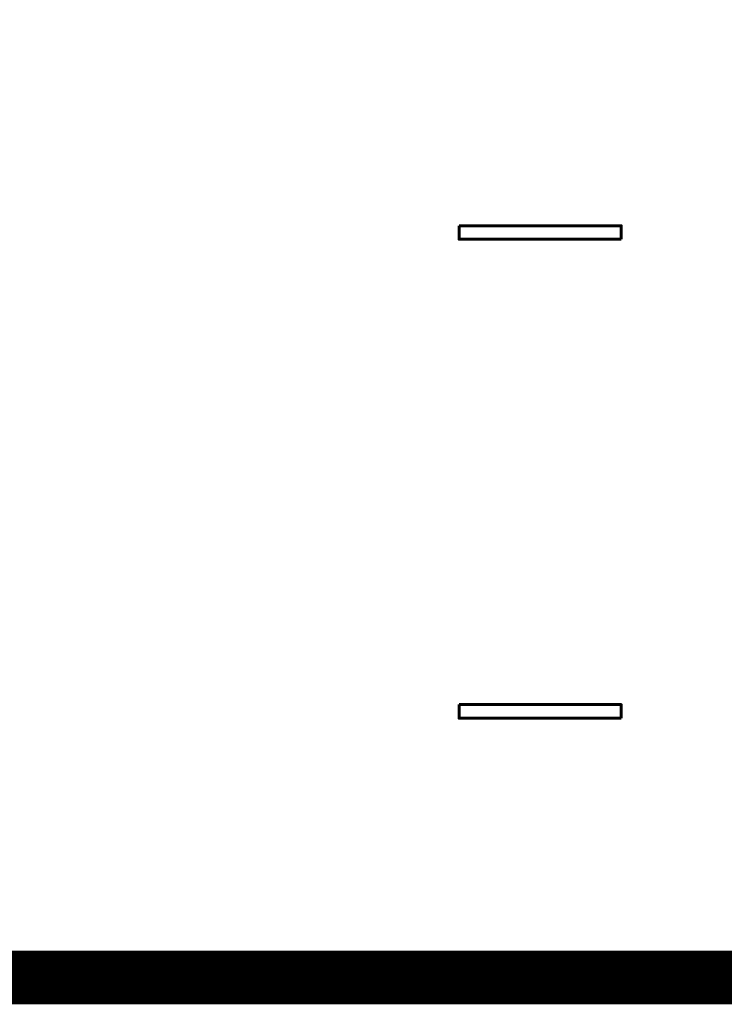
# Model space of a CAD drawing. Extents: x -2 to 113, y -136 to 16.
# Tile 51 of 256: x 59.26 to 61.96, y -136.04 to -132.26. Entities that reach past the tile are written whole.
import ezdxf
from ezdxf.enums import TextEntityAlignment as Align

# ---------------------------------------------------------------- set-up
doc = ezdxf.new("R2010")
doc.units = 0
doc.header["$MEASUREMENT"] = 0
doc.linetypes.add('SOLID', pattern=[0])
doc.layers.get('0').update_dxf_attribs({"linetype": 'SOLID'})
for name, color, linetype in [('1', 7, 'SOLID'), ('10', 7, 'SOLID'), ('11', 7, 'SOLID'), ('12', 7, 'SOLID'), ('13', 7, 'SOLID'), ('14', 7, 'SOLID'), ('15', 7, 'SOLID'), ('16', 7, 'SOLID'), ('17', 7, 'SOLID'), ('18', 7, 'SOLID'), ('19', 7, 'SOLID'), ('2', 7, 'SOLID'), ('20', 7, 'SOLID'), ('21', 7, 'SOLID'), ('22', 7, 'SOLID'), ('23', 7, 'SOLID'), ('24', 7, 'SOLID'), ('25', 7, 'SOLID'), ('26', 7, 'SOLID'), ('27', 7, 'SOLID'), ('28', 7, 'SOLID'), ('29', 7, 'SOLID'), ('3', 7, 'SOLID'), ('30', 7, 'SOLID'), ('31', 7, 'SOLID'), ('32', 7, 'SOLID'), ('33', 7, 'SOLID'), ('34', 7, 'SOLID'), ('35', 7, 'SOLID'), ('36', 7, 'SOLID'), ('37', 7, 'SOLID'), ('38', 7, 'SOLID'), ('39', 7, 'SOLID'), ('4', 7, 'SOLID'), ('40', 7, 'SOLID'), ('41', 7, 'SOLID'), ('42', 7, 'SOLID'), ('43', 7, 'SOLID'), ('44', 7, 'SOLID'), ('45', 7, 'SOLID'), ('46', 7, 'SOLID'), ('47', 7, 'SOLID'), ('48', 7, 'SOLID'), ('49', 7, 'SOLID'), ('5', 7, 'SOLID'), ('50', 7, 'SOLID'), ('51', 7, 'SOLID'), ('52', 7, 'SOLID'), ('53', 7, 'SOLID'), ('54', 7, 'SOLID'), ('55', 7, 'SOLID'), ('56', 7, 'SOLID'), ('57', 7, 'SOLID'), ('58', 7, 'SOLID'), ('59', 7, 'SOLID'), ('6', 7, 'SOLID'), ('60', 7, 'SOLID'), ('61', 7, 'SOLID'), ('62', 7, 'SOLID'), ('63', 7, 'SOLID'), ('64', 7, 'SOLID'), ('65', 7, 'SOLID'), ('66', 7, 'SOLID'), ('67', 7, 'SOLID'), ('68', 7, 'SOLID'), ('7', 7, 'SOLID'), ('8', 7, 'SOLID'), ('9', 7, 'SOLID')]:
    doc.layers.add(name, color=color, linetype=linetype)
doc.styles.add('ROMAND', font='romand', dxfattribs={"height": 1})

msp = doc.modelspace()

# ---------------------------------------------------------------- linework, layer by layer
at = {"color": 7, "linetype": 'SOLID', "const_width": 0.2059}
msp.add_lwpolyline([(-0.2175, -135.9326), (111.5472, -135.9326), (111.5472, -128.5797), (-0.2175, -128.5797), (-0.2175, -135.9326)], dxfattribs=at)
at = {"layer": '1', "color": 7, "linetype": 'SOLID', "const_width": 0.2059}
msp.add_lwpolyline([(-0.2175, -135.9326), (111.5472, -135.9326), (111.5472, -128.5797), (-0.2175, -128.5797), (-0.2175, -135.9326)], dxfattribs=at)
at = {"layer": '10', "color": 7, "linetype": 'SOLID', "const_width": 0.2059}
msp.add_lwpolyline([(-0.2175, -135.9326), (111.5472, -135.9326), (111.5472, -128.5797), (-0.2175, -128.5797), (-0.2175, -135.9326)], dxfattribs=at)
at = {"layer": '11', "color": 7, "linetype": 'SOLID', "const_width": 0.2059}
msp.add_lwpolyline([(-0.2175, -135.9326), (111.5472, -135.9326), (111.5472, -128.5797), (-0.2175, -128.5797), (-0.2175, -135.9326)], dxfattribs=at)
at = {"layer": '12', "color": 7, "linetype": 'SOLID', "const_width": 0.2059}
msp.add_lwpolyline([(-0.2175, -135.9326), (111.5472, -135.9326), (111.5472, -128.5797), (-0.2175, -128.5797), (-0.2175, -135.9326)], dxfattribs=at)
at = {"layer": '13', "color": 7, "linetype": 'SOLID', "const_width": 0.2059}
msp.add_lwpolyline([(-0.2175, -135.9326), (111.5472, -135.9326), (111.5472, -128.5797), (-0.2175, -128.5797), (-0.2175, -135.9326)], dxfattribs=at)
at = {"layer": '14', "color": 7, "linetype": 'SOLID', "const_width": 0.2059}
msp.add_lwpolyline([(-0.2175, -135.9326), (111.5472, -135.9326), (111.5472, -128.5797), (-0.2175, -128.5797), (-0.2175, -135.9326)], dxfattribs=at)
at = {"layer": '15', "color": 7, "linetype": 'SOLID', "const_width": 0.2059}
msp.add_lwpolyline([(-0.2175, -135.9326), (111.5472, -135.9326), (111.5472, -128.5797), (-0.2175, -128.5797), (-0.2175, -135.9326)], dxfattribs=at)
at = {"layer": '16', "color": 7, "linetype": 'SOLID', "const_width": 0.2059}
msp.add_lwpolyline([(-0.2175, -135.9326), (111.5472, -135.9326), (111.5472, -128.5797), (-0.2175, -128.5797), (-0.2175, -135.9326)], dxfattribs=at)
at = {"layer": '17', "color": 7, "linetype": 'SOLID', "const_width": 0.2059}
msp.add_lwpolyline([(-0.2175, -135.9326), (111.5472, -135.9326), (111.5472, -128.5797), (-0.2175, -128.5797), (-0.2175, -135.9326)], dxfattribs=at)
at = {"layer": '18', "color": 7, "linetype": 'SOLID', "const_width": 0.2059}
msp.add_lwpolyline([(-0.2175, -135.9326), (111.5472, -135.9326), (111.5472, -128.5797), (-0.2175, -128.5797), (-0.2175, -135.9326)], dxfattribs=at)
at = {"layer": '19', "color": 7, "linetype": 'SOLID', "const_width": 0.2059}
msp.add_lwpolyline([(-0.2175, -135.9326), (111.5472, -135.9326), (111.5472, -128.5797), (-0.2175, -128.5797), (-0.2175, -135.9326)], dxfattribs=at)
at = {"layer": '2', "color": 7, "linetype": 'SOLID', "const_width": 0.2059}
msp.add_lwpolyline([(-0.2175, -135.9326), (111.5472, -135.9326), (111.5472, -128.5797), (-0.2175, -128.5797), (-0.2175, -135.9326)], dxfattribs=at)
at = {"layer": '20', "color": 7, "linetype": 'SOLID', "const_width": 0.2059}
msp.add_lwpolyline([(-0.2175, -135.9326), (111.5472, -135.9326), (111.5472, -128.5797), (-0.2175, -128.5797), (-0.2175, -135.9326)], dxfattribs=at)
at = {"layer": '21', "color": 7, "linetype": 'SOLID', "const_width": 0.2059}
msp.add_lwpolyline([(-0.2175, -135.9326), (111.5472, -135.9326), (111.5472, -128.5797), (-0.2175, -128.5797), (-0.2175, -135.9326)], dxfattribs=at)
at = {"layer": '22', "color": 7, "linetype": 'SOLID', "const_width": 0.2059}
msp.add_lwpolyline([(-0.2175, -135.9326), (111.5472, -135.9326), (111.5472, -128.5797), (-0.2175, -128.5797), (-0.2175, -135.9326)], dxfattribs=at)
at = {"layer": '23', "color": 7, "linetype": 'SOLID', "const_width": 0.2059}
msp.add_lwpolyline([(-0.2175, -135.9326), (111.5472, -135.9326), (111.5472, -128.5797), (-0.2175, -128.5797), (-0.2175, -135.9326)], dxfattribs=at)
at = {"layer": '24', "color": 7, "linetype": 'SOLID', "const_width": 0.2059}
msp.add_lwpolyline([(-0.2175, -135.9326), (111.5472, -135.9326), (111.5472, -128.5797), (-0.2175, -128.5797), (-0.2175, -135.9326)], dxfattribs=at)
at = {"layer": '25', "color": 7, "linetype": 'SOLID', "const_width": 0.2059}
msp.add_lwpolyline([(-0.2175, -135.9326), (111.5472, -135.9326), (111.5472, -128.5797), (-0.2175, -128.5797), (-0.2175, -135.9326)], dxfattribs=at)
at = {"layer": '26', "color": 7, "linetype": 'SOLID', "const_width": 0.2059}
msp.add_lwpolyline([(-0.2175, -135.9326), (111.5472, -135.9326), (111.5472, -128.5797), (-0.2175, -128.5797), (-0.2175, -135.9326)], dxfattribs=at)
at = {"layer": '27', "color": 7, "linetype": 'SOLID', "const_width": 0.2059}
msp.add_lwpolyline([(-0.2175, -135.9326), (111.5472, -135.9326), (111.5472, -128.5797), (-0.2175, -128.5797), (-0.2175, -135.9326)], dxfattribs=at)
at = {"layer": '28', "color": 7, "linetype": 'SOLID', "const_width": 0.2059}
msp.add_lwpolyline([(-0.2175, -135.9326), (111.5472, -135.9326), (111.5472, -128.5797), (-0.2175, -128.5797), (-0.2175, -135.9326)], dxfattribs=at)
at = {"layer": '29', "color": 7, "linetype": 'SOLID', "const_width": 0.2059}
msp.add_lwpolyline([(-0.2175, -135.9326), (111.5472, -135.9326), (111.5472, -128.5797), (-0.2175, -128.5797), (-0.2175, -135.9326)], dxfattribs=at)
at = {"layer": '3', "color": 7, "linetype": 'SOLID', "const_width": 0.2059}
msp.add_lwpolyline([(-0.2175, -135.9326), (111.5472, -135.9326), (111.5472, -128.5797), (-0.2175, -128.5797), (-0.2175, -135.9326)], dxfattribs=at)
at = {"layer": '30', "color": 7, "linetype": 'SOLID', "const_width": 0.2059}
msp.add_lwpolyline([(-0.2175, -135.9326), (111.5472, -135.9326), (111.5472, -128.5797), (-0.2175, -128.5797), (-0.2175, -135.9326)], dxfattribs=at)
at = {"layer": '31', "color": 7, "linetype": 'SOLID', "const_width": 0.2059}
msp.add_lwpolyline([(-0.2175, -135.9326), (111.5472, -135.9326), (111.5472, -128.5797), (-0.2175, -128.5797), (-0.2175, -135.9326)], dxfattribs=at)
at = {"layer": '32', "color": 7, "linetype": 'SOLID', "const_width": 0.2059}
msp.add_lwpolyline([(-0.2175, -135.9326), (111.5472, -135.9326), (111.5472, -128.5797), (-0.2175, -128.5797), (-0.2175, -135.9326)], dxfattribs=at)
at = {"layer": '33', "color": 7, "linetype": 'SOLID', "const_width": 0.2059}
msp.add_lwpolyline([(-0.2175, -135.9326), (111.5472, -135.9326), (111.5472, -128.5797), (-0.2175, -128.5797), (-0.2175, -135.9326)], dxfattribs=at)
at = {"layer": '34', "color": 7, "linetype": 'SOLID', "const_width": 0.2059}
msp.add_lwpolyline([(-0.2175, -135.9326), (111.5472, -135.9326), (111.5472, -128.5797), (-0.2175, -128.5797), (-0.2175, -135.9326)], dxfattribs=at)
at = {"layer": '35', "color": 7, "linetype": 'SOLID', "const_width": 0.2059}
msp.add_lwpolyline([(-0.2175, -135.9326), (111.5472, -135.9326), (111.5472, -128.5797), (-0.2175, -128.5797), (-0.2175, -135.9326)], dxfattribs=at)
at = {"layer": '36', "color": 7, "linetype": 'SOLID', "const_width": 0.2059}
msp.add_lwpolyline([(-0.2175, -135.9326), (111.5472, -135.9326), (111.5472, -128.5797), (-0.2175, -128.5797), (-0.2175, -135.9326)], dxfattribs=at)
at = {"layer": '37', "color": 7, "linetype": 'SOLID', "const_width": 0.2059}
msp.add_lwpolyline([(-0.2175, -135.9326), (111.5472, -135.9326), (111.5472, -128.5797), (-0.2175, -128.5797), (-0.2175, -135.9326)], dxfattribs=at)
at = {"layer": '38', "color": 7, "linetype": 'SOLID', "const_width": 0.2059}
msp.add_lwpolyline([(-0.2175, -135.9326), (111.5472, -135.9326), (111.5472, -128.5797), (-0.2175, -128.5797), (-0.2175, -135.9326)], dxfattribs=at)
at = {"layer": '39', "color": 7, "linetype": 'SOLID', "const_width": 0.2059}
msp.add_lwpolyline([(-0.2175, -135.9326), (111.5472, -135.9326), (111.5472, -128.5797), (-0.2175, -128.5797), (-0.2175, -135.9326)], dxfattribs=at)
at = {"layer": '4', "color": 7, "linetype": 'SOLID', "const_width": 0.2059}
msp.add_lwpolyline([(-0.2175, -135.9326), (111.5472, -135.9326), (111.5472, -128.5797), (-0.2175, -128.5797), (-0.2175, -135.9326)], dxfattribs=at)
at = {"layer": '40', "color": 7, "linetype": 'SOLID', "const_width": 0.2059}
msp.add_lwpolyline([(-0.2175, -135.9326), (111.5472, -135.9326), (111.5472, -128.5797), (-0.2175, -128.5797), (-0.2175, -135.9326)], dxfattribs=at)
at = {"layer": '41', "color": 7, "linetype": 'SOLID', "const_width": 0.2059}
msp.add_lwpolyline([(-0.2175, -135.9326), (111.5472, -135.9326), (111.5472, -128.5797), (-0.2175, -128.5797), (-0.2175, -135.9326)], dxfattribs=at)
at = {"layer": '42', "color": 7, "linetype": 'SOLID', "const_width": 0.2059}
msp.add_lwpolyline([(-0.2175, -135.9326), (111.5472, -135.9326), (111.5472, -128.5797), (-0.2175, -128.5797), (-0.2175, -135.9326)], dxfattribs=at)
at = {"layer": '43', "color": 7, "linetype": 'SOLID', "const_width": 0.2059}
msp.add_lwpolyline([(-0.2175, -135.9326), (111.5472, -135.9326), (111.5472, -128.5797), (-0.2175, -128.5797), (-0.2175, -135.9326)], dxfattribs=at)
at = {"layer": '44', "color": 7, "linetype": 'SOLID', "const_width": 0.2059}
msp.add_lwpolyline([(-0.2175, -135.9326), (111.5472, -135.9326), (111.5472, -128.5797), (-0.2175, -128.5797), (-0.2175, -135.9326)], dxfattribs=at)
at = {"layer": '45', "color": 7, "linetype": 'SOLID', "const_width": 0.2059}
msp.add_lwpolyline([(-0.2175, -135.9326), (111.5472, -135.9326), (111.5472, -128.5797), (-0.2175, -128.5797), (-0.2175, -135.9326)], dxfattribs=at)
at = {"layer": '46', "color": 7, "linetype": 'SOLID', "const_width": 0.2059}
msp.add_lwpolyline([(-0.2175, -135.9326), (111.5472, -135.9326), (111.5472, -128.5797), (-0.2175, -128.5797), (-0.2175, -135.9326)], dxfattribs=at)
at = {"layer": '47', "color": 7, "linetype": 'SOLID', "const_width": 0.2059}
msp.add_lwpolyline([(-0.2175, -135.9326), (111.5472, -135.9326), (111.5472, -128.5797), (-0.2175, -128.5797), (-0.2175, -135.9326)], dxfattribs=at)
at = {"layer": '48', "color": 7, "linetype": 'SOLID', "const_width": 0.2059}
msp.add_lwpolyline([(-0.2175, -135.9326), (111.5472, -135.9326), (111.5472, -128.5797), (-0.2175, -128.5797), (-0.2175, -135.9326)], dxfattribs=at)
at = {"layer": '49', "color": 7, "linetype": 'SOLID', "const_width": 0.2059}
msp.add_lwpolyline([(-0.2175, -135.9326), (111.5472, -135.9326), (111.5472, -128.5797), (-0.2175, -128.5797), (-0.2175, -135.9326)], dxfattribs=at)
at = {"layer": '5', "color": 7, "linetype": 'SOLID', "const_width": 0.2059}
msp.add_lwpolyline([(-0.2175, -135.9326), (111.5472, -135.9326), (111.5472, -128.5797), (-0.2175, -128.5797), (-0.2175, -135.9326)], dxfattribs=at)
at = {"layer": '50', "color": 7, "linetype": 'SOLID', "const_width": 0.2059}
msp.add_lwpolyline([(-0.2175, -135.9326), (111.5472, -135.9326), (111.5472, -128.5797), (-0.2175, -128.5797), (-0.2175, -135.9326)], dxfattribs=at)
at = {"layer": '51', "color": 7, "linetype": 'SOLID', "const_width": 0.2059}
msp.add_lwpolyline([(-0.2175, -135.9326), (111.5472, -135.9326), (111.5472, -128.5797), (-0.2175, -128.5797), (-0.2175, -135.9326)], dxfattribs=at)
at = {"layer": '52', "color": 7, "linetype": 'SOLID', "const_width": 0.2059}
msp.add_lwpolyline([(-0.2175, -135.9326), (111.5472, -135.9326), (111.5472, -128.5797), (-0.2175, -128.5797), (-0.2175, -135.9326)], dxfattribs=at)
at = {"layer": '53', "color": 7, "linetype": 'SOLID', "const_width": 0.2059}
msp.add_lwpolyline([(-0.2175, -135.9326), (111.5472, -135.9326), (111.5472, -128.5797), (-0.2175, -128.5797), (-0.2175, -135.9326)], dxfattribs=at)
at = {"layer": '54', "color": 7, "linetype": 'SOLID', "const_width": 0.2059}
msp.add_lwpolyline([(-0.2175, -135.9326), (111.5472, -135.9326), (111.5472, -128.5797), (-0.2175, -128.5797), (-0.2175, -135.9326)], dxfattribs=at)
at = {"layer": '55', "color": 7, "linetype": 'SOLID', "const_width": 0.2059}
msp.add_lwpolyline([(-0.2175, -135.9326), (111.5472, -135.9326), (111.5472, -128.5797), (-0.2175, -128.5797), (-0.2175, -135.9326)], dxfattribs=at)
at = {"layer": '56', "color": 7, "linetype": 'SOLID', "const_width": 0.2059}
msp.add_lwpolyline([(-0.2175, -135.9326), (111.5472, -135.9326), (111.5472, -128.5797), (-0.2175, -128.5797), (-0.2175, -135.9326)], dxfattribs=at)
at = {"layer": '57', "color": 7, "linetype": 'SOLID', "const_width": 0.2059}
msp.add_lwpolyline([(-0.2175, -135.9326), (111.5472, -135.9326), (111.5472, -128.5797), (-0.2175, -128.5797), (-0.2175, -135.9326)], dxfattribs=at)
at = {"layer": '58', "color": 7, "linetype": 'SOLID', "const_width": 0.2059}
msp.add_lwpolyline([(-0.2175, -135.9326), (111.5472, -135.9326), (111.5472, -128.5797), (-0.2175, -128.5797), (-0.2175, -135.9326)], dxfattribs=at)
at = {"layer": '59', "color": 7, "linetype": 'SOLID', "const_width": 0.2059}
msp.add_lwpolyline([(-0.2175, -135.9326), (111.5472, -135.9326), (111.5472, -128.5797), (-0.2175, -128.5797), (-0.2175, -135.9326)], dxfattribs=at)
at = {"layer": '6', "color": 7, "linetype": 'SOLID', "const_width": 0.2059}
msp.add_lwpolyline([(-0.2175, -135.9326), (111.5472, -135.9326), (111.5472, -128.5797), (-0.2175, -128.5797), (-0.2175, -135.9326)], dxfattribs=at)
at = {"layer": '60', "color": 7, "linetype": 'SOLID', "const_width": 0.2059}
msp.add_lwpolyline([(-0.2175, -135.9326), (111.5472, -135.9326), (111.5472, -128.5797), (-0.2175, -128.5797), (-0.2175, -135.9326)], dxfattribs=at)
at = {"layer": '61', "color": 7, "linetype": 'SOLID', "const_width": 0.2059}
msp.add_lwpolyline([(-0.2175, -135.9326), (111.5472, -135.9326), (111.5472, -128.5797), (-0.2175, -128.5797), (-0.2175, -135.9326)], dxfattribs=at)
at = {"layer": '62', "color": 7, "linetype": 'SOLID', "const_width": 0.2059}
msp.add_lwpolyline([(-0.2175, -135.9326), (111.5472, -135.9326), (111.5472, -128.5797), (-0.2175, -128.5797), (-0.2175, -135.9326)], dxfattribs=at)
at = {"layer": '63', "color": 7, "linetype": 'SOLID', "const_width": 0.2059}
msp.add_lwpolyline([(-0.2175, -135.9326), (111.5472, -135.9326), (111.5472, -128.5797), (-0.2175, -128.5797), (-0.2175, -135.9326)], dxfattribs=at)
at = {"layer": '64', "color": 7, "linetype": 'SOLID', "const_width": 0.2059}
msp.add_lwpolyline([(-0.2175, -135.9326), (111.5472, -135.9326), (111.5472, -128.5797), (-0.2175, -128.5797), (-0.2175, -135.9326)], dxfattribs=at)
at = {"layer": '65', "color": 7, "linetype": 'SOLID', "const_width": 0.2059}
msp.add_lwpolyline([(-0.2175, -135.9326), (111.5472, -135.9326), (111.5472, -128.5797), (-0.2175, -128.5797), (-0.2175, -135.9326)], dxfattribs=at)
at = {"layer": '66', "color": 7, "linetype": 'SOLID', "const_width": 0.2059}
msp.add_lwpolyline([(-0.2175, -135.9326), (111.5472, -135.9326), (111.5472, -128.5797), (-0.2175, -128.5797), (-0.2175, -135.9326)], dxfattribs=at)
at = {"layer": '67', "color": 7, "linetype": 'SOLID', "const_width": 0.2059}
msp.add_lwpolyline([(-0.2175, -135.9326), (111.5472, -135.9326), (111.5472, -128.5797), (-0.2175, -128.5797), (-0.2175, -135.9326)], dxfattribs=at)
at = {"layer": '68', "color": 7, "linetype": 'SOLID', "const_width": 0.2059}
msp.add_lwpolyline([(-0.2175, -135.9326), (111.5472, -135.9326), (111.5472, -128.5797), (-0.2175, -128.5797), (-0.2175, -135.9326)], dxfattribs=at)
at = {"layer": '7', "color": 7, "linetype": 'SOLID', "const_width": 0.2059}
msp.add_lwpolyline([(-0.2175, -135.9326), (111.5472, -135.9326), (111.5472, -128.5797), (-0.2175, -128.5797), (-0.2175, -135.9326)], dxfattribs=at)
at = {"layer": '8', "color": 7, "linetype": 'SOLID', "const_width": 0.2059}
msp.add_lwpolyline([(-0.2175, -135.9326), (111.5472, -135.9326), (111.5472, -128.5797), (-0.2175, -128.5797), (-0.2175, -135.9326)], dxfattribs=at)
at = {"layer": '9', "color": 7, "linetype": 'SOLID', "const_width": 0.2059}
msp.add_lwpolyline([(-0.2175, -135.9326), (111.5472, -135.9326), (111.5472, -128.5797), (-0.2175, -128.5797), (-0.2175, -135.9326)], dxfattribs=at)

# ---------------------------------------------------------------- texts
at = {"color": 7, "style": 'ROMAND', "width": 0.78}
for p in [(61.2531, -133.0209), (61.2531, -134.8591)]:
    msp.add_text('-', height=1.0941, dxfattribs=at).set_placement(p, align=Align.MIDDLE_CENTER)
at = {"layer": '1', "color": 7, "style": 'ROMAND', "width": 0.78}
for p in [(61.2531, -133.0209), (61.2531, -134.8591)]:
    msp.add_text('-', height=1.0941, dxfattribs=at).set_placement(p, align=Align.MIDDLE_CENTER)
at = {"layer": '10', "color": 7, "style": 'ROMAND', "width": 0.78}
for p in [(61.2531, -133.0209), (61.2531, -134.8591)]:
    msp.add_text('-', height=1.0941, dxfattribs=at).set_placement(p, align=Align.MIDDLE_CENTER)
at = {"layer": '11', "color": 7, "style": 'ROMAND', "width": 0.78}
for p in [(61.2531, -133.0209), (61.2531, -134.8591)]:
    msp.add_text('-', height=1.0941, dxfattribs=at).set_placement(p, align=Align.MIDDLE_CENTER)
at = {"layer": '12', "color": 7, "style": 'ROMAND', "width": 0.78}
for p in [(61.2531, -133.0209), (61.2531, -134.8591)]:
    msp.add_text('-', height=1.0941, dxfattribs=at).set_placement(p, align=Align.MIDDLE_CENTER)
at = {"layer": '13', "color": 7, "style": 'ROMAND', "width": 0.78}
for p in [(61.2531, -133.0209), (61.2531, -134.8591)]:
    msp.add_text('-', height=1.0941, dxfattribs=at).set_placement(p, align=Align.MIDDLE_CENTER)
at = {"layer": '14', "color": 7, "style": 'ROMAND', "width": 0.78}
for p in [(61.2531, -133.0209), (61.2531, -134.8591)]:
    msp.add_text('-', height=1.0941, dxfattribs=at).set_placement(p, align=Align.MIDDLE_CENTER)
at = {"layer": '15', "color": 7, "style": 'ROMAND', "width": 0.78}
for p in [(61.2531, -133.0209), (61.2531, -134.8591)]:
    msp.add_text('-', height=1.0941, dxfattribs=at).set_placement(p, align=Align.MIDDLE_CENTER)
at = {"layer": '16', "color": 7, "style": 'ROMAND', "width": 0.78}
for p in [(61.2531, -133.0209), (61.2531, -134.8591)]:
    msp.add_text('-', height=1.0941, dxfattribs=at).set_placement(p, align=Align.MIDDLE_CENTER)
at = {"layer": '17', "color": 7, "style": 'ROMAND', "width": 0.78}
for p in [(61.2531, -133.0209), (61.2531, -134.8591)]:
    msp.add_text('-', height=1.0941, dxfattribs=at).set_placement(p, align=Align.MIDDLE_CENTER)
at = {"layer": '18', "color": 7, "style": 'ROMAND', "width": 0.78}
for p in [(61.2531, -133.0209), (61.2531, -134.8591)]:
    msp.add_text('-', height=1.0941, dxfattribs=at).set_placement(p, align=Align.MIDDLE_CENTER)
at = {"layer": '19', "color": 7, "style": 'ROMAND', "width": 0.78}
for p in [(61.2531, -133.0209), (61.2531, -134.8591)]:
    msp.add_text('-', height=1.0941, dxfattribs=at).set_placement(p, align=Align.MIDDLE_CENTER)
at = {"layer": '2', "color": 7, "style": 'ROMAND', "width": 0.78}
for p in [(61.2531, -133.0209), (61.2531, -134.8591)]:
    msp.add_text('-', height=1.0941, dxfattribs=at).set_placement(p, align=Align.MIDDLE_CENTER)
at = {"layer": '20', "color": 7, "style": 'ROMAND', "width": 0.78}
for p in [(61.2531, -133.0209), (61.2531, -134.8591)]:
    msp.add_text('-', height=1.0941, dxfattribs=at).set_placement(p, align=Align.MIDDLE_CENTER)
at = {"layer": '21', "color": 7, "style": 'ROMAND', "width": 0.78}
for p in [(61.2531, -133.0209), (61.2531, -134.8591)]:
    msp.add_text('-', height=1.0941, dxfattribs=at).set_placement(p, align=Align.MIDDLE_CENTER)
at = {"layer": '22', "color": 7, "style": 'ROMAND', "width": 0.78}
for p in [(61.2531, -133.0209), (61.2531, -134.8591)]:
    msp.add_text('-', height=1.0941, dxfattribs=at).set_placement(p, align=Align.MIDDLE_CENTER)
at = {"layer": '23', "color": 7, "style": 'ROMAND', "width": 0.78}
for p in [(61.2531, -133.0209), (61.2531, -134.8591)]:
    msp.add_text('-', height=1.0941, dxfattribs=at).set_placement(p, align=Align.MIDDLE_CENTER)
at = {"layer": '24', "color": 7, "style": 'ROMAND', "width": 0.78}
for p in [(61.2531, -133.0209), (61.2531, -134.8591)]:
    msp.add_text('-', height=1.0941, dxfattribs=at).set_placement(p, align=Align.MIDDLE_CENTER)
at = {"layer": '25', "color": 7, "style": 'ROMAND', "width": 0.78}
for p in [(61.2531, -133.0209), (61.2531, -134.8591)]:
    msp.add_text('-', height=1.0941, dxfattribs=at).set_placement(p, align=Align.MIDDLE_CENTER)
at = {"layer": '26', "color": 7, "style": 'ROMAND', "width": 0.78}
for p in [(61.2531, -133.0209), (61.2531, -134.8591)]:
    msp.add_text('-', height=1.0941, dxfattribs=at).set_placement(p, align=Align.MIDDLE_CENTER)
at = {"layer": '27', "color": 7, "style": 'ROMAND', "width": 0.78}
for p in [(61.2531, -133.0209), (61.2531, -134.8591)]:
    msp.add_text('-', height=1.0941, dxfattribs=at).set_placement(p, align=Align.MIDDLE_CENTER)
at = {"layer": '28', "color": 7, "style": 'ROMAND', "width": 0.78}
for p in [(61.2531, -133.0209), (61.2531, -134.8591)]:
    msp.add_text('-', height=1.0941, dxfattribs=at).set_placement(p, align=Align.MIDDLE_CENTER)
at = {"layer": '29', "color": 7, "style": 'ROMAND', "width": 0.78}
for p in [(61.2531, -133.0209), (61.2531, -134.8591)]:
    msp.add_text('-', height=1.0941, dxfattribs=at).set_placement(p, align=Align.MIDDLE_CENTER)
at = {"layer": '3', "color": 7, "style": 'ROMAND', "width": 0.78}
for p in [(61.2531, -133.0209), (61.2531, -134.8591)]:
    msp.add_text('-', height=1.0941, dxfattribs=at).set_placement(p, align=Align.MIDDLE_CENTER)
at = {"layer": '30', "color": 7, "style": 'ROMAND', "width": 0.78}
for p in [(61.2531, -133.0209), (61.2531, -134.8591)]:
    msp.add_text('-', height=1.0941, dxfattribs=at).set_placement(p, align=Align.MIDDLE_CENTER)
at = {"layer": '31', "color": 7, "style": 'ROMAND', "width": 0.78}
for p in [(61.2531, -133.0209), (61.2531, -134.8591)]:
    msp.add_text('-', height=1.0941, dxfattribs=at).set_placement(p, align=Align.MIDDLE_CENTER)
at = {"layer": '32', "color": 7, "style": 'ROMAND', "width": 0.78}
for p in [(61.2531, -133.0209), (61.2531, -134.8591)]:
    msp.add_text('-', height=1.0941, dxfattribs=at).set_placement(p, align=Align.MIDDLE_CENTER)
at = {"layer": '33', "color": 7, "style": 'ROMAND', "width": 0.78}
for p in [(61.2531, -133.0209), (61.2531, -134.8591)]:
    msp.add_text('-', height=1.0941, dxfattribs=at).set_placement(p, align=Align.MIDDLE_CENTER)
at = {"layer": '34', "color": 7, "style": 'ROMAND', "width": 0.78}
for p in [(61.2531, -133.0209), (61.2531, -134.8591)]:
    msp.add_text('-', height=1.0941, dxfattribs=at).set_placement(p, align=Align.MIDDLE_CENTER)
at = {"layer": '35', "color": 7, "style": 'ROMAND', "width": 0.78}
for p in [(61.2531, -133.0209), (61.2531, -134.8591)]:
    msp.add_text('-', height=1.0941, dxfattribs=at).set_placement(p, align=Align.MIDDLE_CENTER)
at = {"layer": '36', "color": 7, "style": 'ROMAND', "width": 0.78}
for p in [(61.2531, -133.0209), (61.2531, -134.8591)]:
    msp.add_text('-', height=1.0941, dxfattribs=at).set_placement(p, align=Align.MIDDLE_CENTER)
at = {"layer": '37', "color": 7, "style": 'ROMAND', "width": 0.78}
for p in [(61.2531, -133.0209), (61.2531, -134.8591)]:
    msp.add_text('-', height=1.0941, dxfattribs=at).set_placement(p, align=Align.MIDDLE_CENTER)
at = {"layer": '38', "color": 7, "style": 'ROMAND', "width": 0.78}
for p in [(61.2531, -133.0209), (61.2531, -134.8591)]:
    msp.add_text('-', height=1.0941, dxfattribs=at).set_placement(p, align=Align.MIDDLE_CENTER)
at = {"layer": '39', "color": 7, "style": 'ROMAND', "width": 0.78}
for p in [(61.2531, -133.0209), (61.2531, -134.8591)]:
    msp.add_text('-', height=1.0941, dxfattribs=at).set_placement(p, align=Align.MIDDLE_CENTER)
at = {"layer": '4', "color": 7, "style": 'ROMAND', "width": 0.78}
for p in [(61.2531, -133.0209), (61.2531, -134.8591)]:
    msp.add_text('-', height=1.0941, dxfattribs=at).set_placement(p, align=Align.MIDDLE_CENTER)
at = {"layer": '40', "color": 7, "style": 'ROMAND', "width": 0.78}
for p in [(61.2531, -133.0209), (61.2531, -134.8591)]:
    msp.add_text('-', height=1.0941, dxfattribs=at).set_placement(p, align=Align.MIDDLE_CENTER)
at = {"layer": '41', "color": 7, "style": 'ROMAND', "width": 0.78}
for p in [(61.2531, -133.0209), (61.2531, -134.8591)]:
    msp.add_text('-', height=1.0941, dxfattribs=at).set_placement(p, align=Align.MIDDLE_CENTER)
at = {"layer": '42', "color": 7, "style": 'ROMAND', "width": 0.78}
for p in [(61.2531, -133.0209), (61.2531, -134.8591)]:
    msp.add_text('-', height=1.0941, dxfattribs=at).set_placement(p, align=Align.MIDDLE_CENTER)
at = {"layer": '43', "color": 7, "style": 'ROMAND', "width": 0.78}
for p in [(61.2531, -133.0209), (61.2531, -134.8591)]:
    msp.add_text('-', height=1.0941, dxfattribs=at).set_placement(p, align=Align.MIDDLE_CENTER)
at = {"layer": '44', "color": 7, "style": 'ROMAND', "width": 0.78}
for p in [(61.2531, -133.0209), (61.2531, -134.8591)]:
    msp.add_text('-', height=1.0941, dxfattribs=at).set_placement(p, align=Align.MIDDLE_CENTER)
at = {"layer": '45', "color": 7, "style": 'ROMAND', "width": 0.78}
for p in [(61.2531, -133.0209), (61.2531, -134.8591)]:
    msp.add_text('-', height=1.0941, dxfattribs=at).set_placement(p, align=Align.MIDDLE_CENTER)
at = {"layer": '46', "color": 7, "style": 'ROMAND', "width": 0.78}
for p in [(61.2531, -133.0209), (61.2531, -134.8591)]:
    msp.add_text('-', height=1.0941, dxfattribs=at).set_placement(p, align=Align.MIDDLE_CENTER)
at = {"layer": '47', "color": 7, "style": 'ROMAND', "width": 0.78}
for p in [(61.2531, -133.0209), (61.2531, -134.8591)]:
    msp.add_text('-', height=1.0941, dxfattribs=at).set_placement(p, align=Align.MIDDLE_CENTER)
at = {"layer": '48', "color": 7, "style": 'ROMAND', "width": 0.78}
for p in [(61.2531, -133.0209), (61.2531, -134.8591)]:
    msp.add_text('-', height=1.0941, dxfattribs=at).set_placement(p, align=Align.MIDDLE_CENTER)
at = {"layer": '49', "color": 7, "style": 'ROMAND', "width": 0.78}
for p in [(61.2531, -133.0209), (61.2531, -134.8591)]:
    msp.add_text('-', height=1.0941, dxfattribs=at).set_placement(p, align=Align.MIDDLE_CENTER)
at = {"layer": '5', "color": 7, "style": 'ROMAND', "width": 0.78}
for p in [(61.2531, -133.0209), (61.2531, -134.8591)]:
    msp.add_text('-', height=1.0941, dxfattribs=at).set_placement(p, align=Align.MIDDLE_CENTER)
at = {"layer": '50', "color": 7, "style": 'ROMAND', "width": 0.78}
for p in [(61.2531, -133.0209), (61.2531, -134.8591)]:
    msp.add_text('-', height=1.0941, dxfattribs=at).set_placement(p, align=Align.MIDDLE_CENTER)
at = {"layer": '51', "color": 7, "style": 'ROMAND', "width": 0.78}
for p in [(61.2531, -133.0209), (61.2531, -134.8591)]:
    msp.add_text('-', height=1.0941, dxfattribs=at).set_placement(p, align=Align.MIDDLE_CENTER)
at = {"layer": '52', "color": 7, "style": 'ROMAND', "width": 0.78}
for p in [(61.2531, -133.0209), (61.2531, -134.8591)]:
    msp.add_text('-', height=1.0941, dxfattribs=at).set_placement(p, align=Align.MIDDLE_CENTER)
at = {"layer": '53', "color": 7, "style": 'ROMAND', "width": 0.78}
for p in [(61.2531, -133.0209), (61.2531, -134.8591)]:
    msp.add_text('-', height=1.0941, dxfattribs=at).set_placement(p, align=Align.MIDDLE_CENTER)
at = {"layer": '54', "color": 7, "style": 'ROMAND', "width": 0.78}
for p in [(61.2531, -133.0209), (61.2531, -134.8591)]:
    msp.add_text('-', height=1.0941, dxfattribs=at).set_placement(p, align=Align.MIDDLE_CENTER)
at = {"layer": '55', "color": 7, "style": 'ROMAND', "width": 0.78}
for p in [(61.2531, -133.0209), (61.2531, -134.8591)]:
    msp.add_text('-', height=1.0941, dxfattribs=at).set_placement(p, align=Align.MIDDLE_CENTER)
at = {"layer": '56', "color": 7, "style": 'ROMAND', "width": 0.78}
for p in [(61.2531, -133.0209), (61.2531, -134.8591)]:
    msp.add_text('-', height=1.0941, dxfattribs=at).set_placement(p, align=Align.MIDDLE_CENTER)
at = {"layer": '57', "color": 7, "style": 'ROMAND', "width": 0.78}
for p in [(61.2531, -133.0209), (61.2531, -134.8591)]:
    msp.add_text('-', height=1.0941, dxfattribs=at).set_placement(p, align=Align.MIDDLE_CENTER)
at = {"layer": '58', "color": 7, "style": 'ROMAND', "width": 0.78}
for p in [(61.2531, -133.0209), (61.2531, -134.8591)]:
    msp.add_text('-', height=1.0941, dxfattribs=at).set_placement(p, align=Align.MIDDLE_CENTER)
at = {"layer": '59', "color": 7, "style": 'ROMAND', "width": 0.78}
for p in [(61.2531, -133.0209), (61.2531, -134.8591)]:
    msp.add_text('-', height=1.0941, dxfattribs=at).set_placement(p, align=Align.MIDDLE_CENTER)
at = {"layer": '6', "color": 7, "style": 'ROMAND', "width": 0.78}
for p in [(61.2531, -133.0209), (61.2531, -134.8591)]:
    msp.add_text('-', height=1.0941, dxfattribs=at).set_placement(p, align=Align.MIDDLE_CENTER)
at = {"layer": '60', "color": 7, "style": 'ROMAND', "width": 0.78}
for p in [(61.2531, -133.0209), (61.2531, -134.8591)]:
    msp.add_text('-', height=1.0941, dxfattribs=at).set_placement(p, align=Align.MIDDLE_CENTER)
at = {"layer": '61', "color": 7, "style": 'ROMAND', "width": 0.78}
for p in [(61.2531, -133.0209), (61.2531, -134.8591)]:
    msp.add_text('-', height=1.0941, dxfattribs=at).set_placement(p, align=Align.MIDDLE_CENTER)
at = {"layer": '62', "color": 7, "style": 'ROMAND', "width": 0.78}
for p in [(61.2531, -133.0209), (61.2531, -134.8591)]:
    msp.add_text('-', height=1.0941, dxfattribs=at).set_placement(p, align=Align.MIDDLE_CENTER)
at = {"layer": '63', "color": 7, "style": 'ROMAND', "width": 0.78}
for p in [(61.2531, -133.0209), (61.2531, -134.8591)]:
    msp.add_text('-', height=1.0941, dxfattribs=at).set_placement(p, align=Align.MIDDLE_CENTER)
at = {"layer": '64', "color": 7, "style": 'ROMAND', "width": 0.78}
for p in [(61.2531, -133.0209), (61.2531, -134.8591)]:
    msp.add_text('-', height=1.0941, dxfattribs=at).set_placement(p, align=Align.MIDDLE_CENTER)
at = {"layer": '65', "color": 7, "style": 'ROMAND', "width": 0.78}
for p in [(61.2531, -133.0209), (61.2531, -134.8591)]:
    msp.add_text('-', height=1.0941, dxfattribs=at).set_placement(p, align=Align.MIDDLE_CENTER)
at = {"layer": '66', "color": 7, "style": 'ROMAND', "width": 0.78}
for p in [(61.2531, -133.0209), (61.2531, -134.8591)]:
    msp.add_text('-', height=1.0941, dxfattribs=at).set_placement(p, align=Align.MIDDLE_CENTER)
at = {"layer": '67', "color": 7, "style": 'ROMAND', "width": 0.78}
for p in [(61.2531, -133.0209), (61.2531, -134.8591)]:
    msp.add_text('-', height=1.0941, dxfattribs=at).set_placement(p, align=Align.MIDDLE_CENTER)
at = {"layer": '68', "color": 7, "style": 'ROMAND', "width": 0.78}
for p in [(61.2531, -133.0209), (61.2531, -134.8591)]:
    msp.add_text('-', height=1.0941, dxfattribs=at).set_placement(p, align=Align.MIDDLE_CENTER)
at = {"layer": '7', "color": 7, "style": 'ROMAND', "width": 0.78}
for p in [(61.2531, -133.0209), (61.2531, -134.8591)]:
    msp.add_text('-', height=1.0941, dxfattribs=at).set_placement(p, align=Align.MIDDLE_CENTER)
at = {"layer": '8', "color": 7, "style": 'ROMAND', "width": 0.78}
for p in [(61.2531, -133.0209), (61.2531, -134.8591)]:
    msp.add_text('-', height=1.0941, dxfattribs=at).set_placement(p, align=Align.MIDDLE_CENTER)
at = {"layer": '9', "color": 7, "style": 'ROMAND', "width": 0.78}
for p in [(61.2531, -133.0209), (61.2531, -134.8591)]:
    msp.add_text('-', height=1.0941, dxfattribs=at).set_placement(p, align=Align.MIDDLE_CENTER)

doc.saveas('drawing.dxf')
